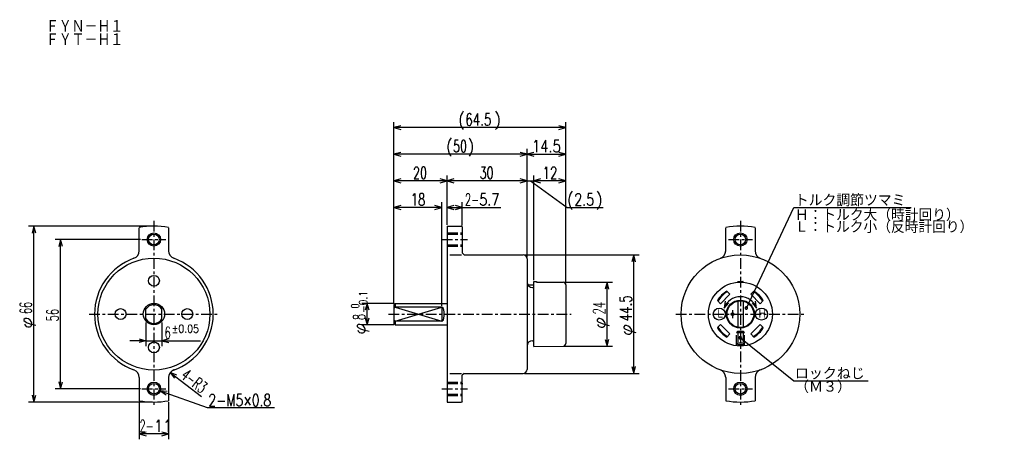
# Model space of a CAD drawing. Extents: x -72 to 297, y -47 to 111.
import ezdxf

# ---------------------------------------------------------------- set-up
doc = ezdxf.new("R2010")
doc.units = 0
doc.linetypes.add('CENTER', pattern=[7, 4, -1, 1, -1])
doc.linetypes.add('HIDDEN', pattern=[5, 4, -1])
doc.layers.get('0').update_dxf_attribs({"linetype": 'CONTINUOUS'})
for name, color, linetype in [('FIG_1', 7, 'CONTINUOUS'), ('FIG_2', 5, 'HIDDEN'), ('FIG_3', 5, 'CONTINUOUS'), ('FIG_4', 5, 'CENTER'), ('KIG_1', 5, 'CONTINUOUS'), ('SMP_1', 5, 'CONTINUOUS')]:
    doc.layers.add(name, color=color, linetype=linetype)
doc.styles.add('KANJI', font='TXT', dxfattribs={"bigfont": 'BIGFONT'})

# ---------------------------------------------------------------- blocks, each defined once
blk = doc.blocks.new('$$$KIGO_1')
at = {"layer": 'FIG_4'}
blk.add_line((21.600092, 0.3), (21.600092, -0.3), dxfattribs=at)
blk = doc.blocks.new('$$$ARW_ARROW')
for p, q in [((0.428571, 0.119048), (0, 0)), ((0, 0), (0.428571, -0.119048))]:
    blk.add_line(p, q)
blk = doc.blocks.new('$$$ARW_SHAFT')
for p, q in [((0, 0), (0.428571, 0.119048)), ((0.428571, -0.119048), (0, 0)), ((0, 0), (1, 0))]:
    blk.add_line(p, q)
blk = doc.blocks.new('$$$KIGO_2')
at = {"layer": 'FIG_3'}
for p, q in [((-21.327978, -5.765175), (-17.799908, -7)), ((-17.799908, -7), (-12.759908, -7))]:
    blk.add_line(p, q, dxfattribs=at)
at = {"layer": 'SMP_1', "xscale": 1.199999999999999, "yscale": 1.199999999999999, "rotation": 340.7099539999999}
blk.add_blockref('$$$ARW_ARROW', (-21.327978, -5.765175), dxfattribs=at)
at = {"layer": 'SMP_1', "style": 'KANJI', "width": 0.753488}
blk.add_text('2-M5×0.8', height=0.9, dxfattribs=at).set_placement((-17.709908, -6.91))
blk = doc.blocks.new('$$$ARW_DOT')
for p, q in [((-0.118333, 0.118333), (-0.166667, 0)), ((-0.166667, 0), (-0.118333, -0.118333)), ((0, 0.166667), (-0.118333, 0.118333)), ((0.118333, 0.118333), (0, 0.166667)), ((0.166667, 0), (0.118333, 0.118333)), ((0.118333, -0.118333), (0.166667, 0)), ((-0.118333, -0.118333), (0, -0.166667)), ((0, -0.166667), (0.118333, -0.118333))]:
    blk.add_line(p, q)
blk = doc.blocks.new('$$$KIGO_3')
at = {"layer": 'FIG_3'}
for p, q in [((22.200092, -1.78), (26.200092, -5)), ((26.200092, -5), (31.780092, -5))]:
    blk.add_line(p, q, dxfattribs=at)
at = {"layer": 'SMP_1', "xscale": 0.6, "yscale": 0.6, "rotation": 321.165935}
blk.add_blockref('$$$ARW_DOT', (22.200092, -1.78), dxfattribs=at)
at = {"layer": 'SMP_1', "style": 'KANJI', "width": 1.058824}
blk.add_text('ロックねじ', height=0.9, dxfattribs=at).set_placement((26.290092, -4.91))
blk = doc.blocks.new('$$$KIGO_4')
at = {"layer": 'FIG_3'}
for p, q in [((22.653646, 0.453553), (26.200092, 8)), ((26.200092, 8), (35.020092, 8))]:
    blk.add_line(p, q, dxfattribs=at)
at = {"layer": 'SMP_1', "xscale": 0.6, "yscale": 0.6, "rotation": 64.828859}
blk.add_blockref('$$$ARW_DOT', (22.653646, 0.453553), dxfattribs=at)
at = {"layer": 'SMP_1', "style": 'KANJI', "width": 1.047273}
blk.add_text('トルク調節ツマミ', height=0.9, dxfattribs=at).set_placement((26.290092, 8.09))

msp = doc.modelspace()

# ---------------------------------------------------------------- linework, layer by layer
at = {"layer": 'FIG_1'}
for p, q in [((-27.299908, 23.7763), (-27.299908, 32.431155)), ((-16.299908, 32.431155), (-16.299908, 23.7763)), ((88.200092, 33), (88.200092, -33)), ((88.200092, 33), (93.624027, 33)), ((93.624027, 33), (93.900092, 32.72393)), ((93.900092, 32.72393), (93.900092, 22.95)), ((192.700092, 23.7763), (192.700092, 32.431155)), ((203.700092, 32.431155), (203.700092, 23.7763)), ((89.200092, 22.25), (93.600092, 22.25)), ((93.900092, 22.95), (94.600092, 22.25)), ((94.600092, 22.25), (116.700092, 22.25)), ((118.200092, 20.75), (118.200092, -20.75)), ((120.700092, 12.235), (121.700092, 12.235)), ((120.700092, -12.165), (120.700092, 12.235)), ((121.700092, 12.235), (121.700092, 12.025)), ((121.700092, 12.025), (131.700092, 11.935)), ((197.200092, 12.2), (197.200092, 11.95826)), ((197.300092, 12.3), (199.100092, 12.3)), ((199.200092, 11.95826), (199.200092, 12.2)), ((118.468042, 11), (120.700092, 11)), ((120.200092, 10), (120.700092, 10)), ((132.700092, 10.935), (132.700092, -11.065)), ((190.775472, 3.889085), (194.311007, 7.42462)), ((194.311007, 7.42462), (193.121327, 8.6143)), ((202.089182, 7.42462), (203.278857, 8.6143)), ((202.089182, 7.42462), (205.624717, 3.889085)), ((68.700092, 4), (68.200092, 3.5)), ((68.700092, 4), (88.200092, 4)), ((68.700092, 4), (68.700092, 2.648425)), ((190.775472, 3.889085), (189.585797, 5.078765)), ((197.200092, 4.89898), (197.200092, -4.89898)), ((199.200092, 4.89898), (199.200092, -4.89898)), ((205.624717, 3.889085), (206.814392, 5.078765)), ((-24.799908, -2.64575), (-24.799908, 2.64575)), ((-18.799908, -2.64575), (-18.799908, 2.64575)), ((68.200092, 3.5), (68.200092, -3.5)), ((68.700092, 2.648425), (68.200092, 2.148425)), ((86.200092, 2.648425), (68.700092, 2.648425)), ((86.200092, 2.648425), (86.200092, -2.648425)), ((68.700092, -2.648425), (68.200092, -2.148425)), ((68.700092, -4), (68.200092, -3.5)), ((86.200092, -2.648425), (68.700092, -2.648425)), ((68.700092, -2.648425), (68.700092, -4)), ((68.700092, -4), (88.200092, -4)), ((190.775472, -3.889085), (189.585797, -5.078765)), ((194.311007, -7.42462), (190.775472, -3.889085)), ((205.624717, -3.889085), (202.089182, -7.42462)), ((205.624717, -3.889085), (206.814392, -5.078765)), ((120.200092, -10), (120.700092, -10)), ((194.311007, -7.42462), (193.121327, -8.6143)), ((202.089182, -7.42462), (203.278857, -8.6143)), ((120.700092, -12.165), (131.700092, -12.065)), ((-27.299908, -23.7763), (-27.299908, -32.53844)), ((-16.299908, -23.7763), (-16.299908, -32.53844)), ((89.200092, -22.25), (93.600092, -22.25)), ((94.600092, -22.25), (93.900092, -22.95)), ((93.900092, -32.7), (93.900092, -22.95)), ((94.600092, -22.25), (116.700092, -22.25)), ((192.700092, -23.7763), (192.700092, -32.53844)), ((203.700092, -23.7763), (203.700092, -32.53844)), ((88.200092, -33), (93.600092, -33)), ((93.900092, -32.7), (93.600092, -33))]:
    msp.add_line(p, q, dxfattribs=at)
msp.add_lwpolyline([(86.200092, -2.648425), (86.787607, -2.142625), (87.150712, -0.81841), (87.150712, 0.81841), (86.787607, 2.142625), (86.200092, 2.648425)], dxfattribs=at)
for centre, radius in [((-21.799908, 28), 2), ((198.200092, 28), 2), ((198.200092, 0), 22.25), ((-21.799908, 0), 21), ((-21.799908, 12.5), 2.05), ((198.200092, 0), 12), ((-21.799908, 0), 4), ((-21.799908, 0), 4), ((198.200092, 0), 5.25), ((198.200092, 0), 5), ((-34.299908, 0), 2.05), ((-9.299908, 0), 2.05), ((195.200092, 0), 0.5), ((-21.799908, -12.5), 2.05), ((-21.799908, -28), 2), ((198.200092, -28), 2)]:
    msp.add_circle(centre, radius, dxfattribs=at)
for centre, radius, start, end in [((-21.799908, 0), 33, 80.405932, 99.594068), ((198.200092, 0), 33, 80.405932, 99.594068), ((-30.299908, 23.7763), 3, 289.671911, 0), ((-13.299908, 23.7763), 3, 180, 250.328089), ((116.700092, 20.75), 1.5, 0, 90), ((189.700092, 23.7763), 3, 289.671911, 0), ((206.700092, 23.7763), 3, 180, 250.328089), ((-21.799908, 0), 22.25, 109.671911, 250.328089), ((-21.799908, 0), 22.25, 289.230272, 70.328089), ((120.200092, 12), 2, 180, 210), ((120.200092, 12), 2, 180, 210), ((120.200092, 12), 2, 180, 270), ((131.700092, 10.935), 1, 0, 90), ((197.300092, 12.2), 0.1, 90, 180), ((199.100092, 12.2), 0.1, 0, 90), ((198.200092, 0), 10, 120.522488, 149.477512), ((198.200092, 0), 9.7, 120.064473, 149.935527), ((198.200092, 0), 9.7, 30.064473, 59.935527), ((198.200092, 0), 10, 30.522488, 59.477512), ((-21.799908, 0), 3.5, 31.002719, 148.997281), ((-21.799908, 0), 3.5, 211.002719, 328.997281), ((198.200092, 0), 10, 210.522488, 239.477512), ((198.200092, 0), 9.7, 210.064473, 239.935527), ((198.200092, 0), 9.7, 300.064473, 329.935527), ((198.200092, 0), 10, 300.522488, 329.477512), ((120.200092, -12), 2, 90, 180), ((131.700092, -11.065), 1, 270, 0), ((-30.299908, -23.7763), 3, 0, 70.328089), ((-13.299908, -23.7763), 3, 109.671911, 180), ((-21.799908, 0), 22.25, 290.28638, 290.881457), ((116.700092, -20.75), 1.5, 270, 0), ((189.700092, -23.7763), 3, 0, 70.328089), ((206.700092, -23.7763), 3, 109.671911, 180), ((198.200092, 0), 22.25, 290.28638, 290.881457), ((-21.799908, 0), 33, 260.405932, 279.594068), ((198.200092, 0), 33, 260.405932, 279.594068)]:
    msp.add_arc(centre, radius, start, end, dxfattribs=at)
at = {"layer": 'FIG_2'}
for p, q in [((88.200092, 30.5), (93.900092, 30.5)), ((88.200092, 30), (93.900092, 30)), ((88.200092, 26), (94.100092, 26)), ((88.200092, 25.5), (93.900092, 25.5)), ((197.200092, -6.4), (196.700092, -6.9)), ((196.700092, -6.9), (199.700092, -6.9)), ((196.700092, -11.90588), (196.700092, -6.9)), ((197.200092, -6.4), (197.200092, -11.4)), ((197.200092, -6.4), (199.200092, -6.4)), ((199.200092, -6.4), (199.700092, -6.9)), ((199.200092, -6.4), (199.200092, -11.4)), ((199.700092, -11.90588), (199.700092, -6.9)), ((197.200092, -11.4), (196.700092, -10.9)), ((199.700092, -10.9), (196.700092, -10.9)), ((199.200092, -11.4), (199.700092, -10.9)), ((197.200092, -11.4), (199.200092, -11.4)), ((88.200092, -25.5), (93.900092, -25.5)), ((88.200092, -26), (94.100092, -26)), ((88.200092, -30), (93.900092, -30)), ((88.200092, -30.5), (93.900092, -30.5))]:
    msp.add_line(p, q, dxfattribs=at)
at = {"layer": 'FIG_3'}
for p, q in [((68.200092, 4), (68.200092, 72)), ((132.700092, 11.435), (132.700092, 72)), ((132.700092, 70), (68.200092, 70)), ((68.200092, 4), (68.200092, 62)), ((118.200092, 60), (68.200092, 60)), ((118.200092, 21.25), (118.200092, 62)), ((118.200092, 21.25), (118.200092, 62)), ((118.200092, 60), (132.700092, 60)), ((132.700092, 11.435), (132.700092, 62)), ((68.200092, 4), (68.200092, 52)), ((88.200092, 33.5), (88.200092, 52)), ((88.200092, 33.5), (88.200092, 52)), ((118.200092, 21.25), (118.200092, 52)), ((118.200092, 21.25), (118.200092, 52)), ((120.700092, 12.735), (120.700092, 52)), ((120.700092, 12.735), (120.700092, 52)), ((132.700092, 11.435), (132.700092, 52)), ((88.200092, 50), (68.200092, 50)), ((118.200092, 50), (88.200092, 50)), ((118.200092, 50), (120.700092, 50)), ((119.450092, 50), (133.200092, 40)), ((132.700092, 50), (120.700092, 50)), ((68.200092, 4), (68.200092, 42)), ((86.200092, 3.148425), (86.200092, 42)), ((88.200092, 33.5), (88.200092, 42)), ((93.900092, 33.22393), (93.900092, 42)), ((86.200092, 40), (68.200092, 40)), ((88.200092, 40), (108.400092, 40)), ((133.200092, 40), (146.700092, 40)), ((-22.299908, 33), (-68.799908, 33)), ((-66.799908, -33), (-66.799908, 33)), ((-26.799908, 28), (-58.799908, 28)), ((-56.799908, -28), (-56.799908, 28)), ((117.200092, 22.25), (160.200092, 22.25)), ((158.200092, -22.25), (158.200092, 22.25)), ((132.200092, 11.935), (150.200092, 11.935)), ((148.200092, -12.065), (148.200092, 11.935)), ((68.200092, 4), (56.200092, 4)), ((58.200092, -4), (58.200092, 4)), ((68.700092, 2.648425), (86.200092, -2.648425)), ((68.700092, -2.648425), (86.200092, 2.648425)), ((-24.799908, -3.14575), (-24.799908, -12)), ((-18.799908, -3.14575), (-18.799908, -12)), ((68.200092, -4), (56.200092, -4)), ((-24.799908, -10), (-4.299908, -10)), ((132.200092, -12.065), (150.200092, -12.065)), ((-15.674033, -21.942315), (-3.978778, -30.97677)), ((117.200092, -22.25), (160.200092, -22.25)), ((-26.799908, -28), (-58.799908, -28)), ((-22.299908, -33), (-68.799908, -33)), ((-27.299908, -33.03844), (-27.299908, -47)), ((-16.299908, -33.03844), (-16.299908, -47)), ((-16.299908, -45), (-27.299908, -45))]:
    msp.add_line(p, q, dxfattribs=at)
for centre, radius in [((-21.799908, 28), 2.5), ((198.200092, 28), 2.5), ((190.305092, 0), 2.25), ((206.120092, 0), 2.25), ((-21.799908, -28), 2.5), ((198.200092, -28), 2.5)]:
    msp.add_circle(centre, radius, dxfattribs=at)
msp.add_arc((198.200092, 0), 6.5, 20, 160, dxfattribs=at)
at = {"layer": 'FIG_4'}
for p, q in [((-21.799908, 35), (-21.799908, -35)), ((198.200092, 35), (198.200092, -35)), ((-26.299908, 28), (-17.299908, 28)), ((86.200092, 28), (95.900092, 28)), ((193.700092, 28), (202.700092, 28)), ((-46.049908, 0), (2.450092, 0)), ((66.200092, 0), (134.700092, 0)), ((173.950092, 0), (222.450092, 0)), ((-26.299908, -28), (-17.299908, -28)), ((86.200092, -28), (95.900092, -28)), ((193.700092, -28), (202.700092, -28))]:
    msp.add_line(p, q, dxfattribs=at)

# ---------------------------------------------------------------- block references
at = {"layer": 'KIG_1', "xscale": 5, "yscale": 5, "zscale": 5}
for name in ['$$$KIGO_4', '$$$KIGO_1', '$$$KIGO_3', '$$$KIGO_2']:
    msp.add_blockref(name, (87.199632, 0), dxfattribs=at)
at = {"layer": 'SMP_1', "xscale": 6, "yscale": 6, "zscale": 5}
for p in [(68.200092, 70), (68.200092, 60), (118.200092, 60), (68.200092, 50), (88.200092, 50), (120.700092, 50), (68.200092, 40), (88.200092, 40), (-18.799908, -10), (-27.299908, -45)]:
    msp.add_blockref('$$$ARW_ARROW', p, dxfattribs=at)
for name, p, rotation in [('$$$ARW_ARROW', (132.700092, 70), 180), ('$$$ARW_ARROW', (118.200092, 60), 180), ('$$$ARW_ARROW', (132.700092, 60), 180), ('$$$ARW_ARROW', (88.200092, 50), 180), ('$$$ARW_ARROW', (118.200092, 50), 180), ('$$$ARW_ARROW', (132.700092, 50), 180), ('$$$ARW_ARROW', (86.200092, 40), 180), ('$$$ARW_ARROW', (93.900092, 40), 180), ('$$$ARW_ARROW', (-66.799908, 33), 270), ('$$$ARW_ARROW', (-56.799908, 28), 270), ('$$$ARW_ARROW', (158.200092, 22.25), 270), ('$$$ARW_ARROW', (148.200092, 11.935), 270), ('$$$ARW_ARROW', (58.200092, 4), 270), ('$$$ARW_ARROW', (192.092092, 2.22313), 65), ('$$$ARW_ARROW', (204.308097, 2.22313), 115), ('$$$ARW_ARROW', (58.200092, -4), 90), ('$$$ARW_SHAFT', (-24.799908, -10), 180), ('$$$ARW_ARROW', (148.200092, -12.065), 90), ('$$$ARW_ARROW', (-15.674033, -21.942315), 322.3143069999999), ('$$$ARW_ARROW', (158.200092, -22.25), 90), ('$$$ARW_ARROW', (-56.799908, -28), 90), ('$$$ARW_ARROW', (-66.799908, -33), 90), ('$$$ARW_ARROW', (-16.299908, -45), 180)]:
    msp.add_blockref(name, p, dxfattribs=dict(at, rotation=rotation))

# ---------------------------------------------------------------- texts
at = {"layer": 'SMP_1', "style": 'KANJI'}
for s, height, width, p in [('ＦＹＮ－Ｈ１', 5, 0.878049, (-62.300368, 105.5)), ('ＦＹＴ－Ｈ１', 5, 0.878049, (-62.300368, 100.5)), ('(', 4.5, 0.9, (92.350092, 70.765)), ('64.5', 4.5, 0.72, (95.050092, 70.765)), (')', 4.5, 0.9, (105.850092, 70.765)), ('(', 4.5, 0.9, (87.800092, 60.765)), ('50', 4.5, 0.654545, (90.500092, 60.765)), (')', 4.5, 0.9, (95.900092, 60.765)), ('14.5', 4.5, 0.8, (120.050092, 60.765)), ('20', 4.5, 0.654545, (75.500092, 50.765)), ('30', 4.5, 0.654545, (100.500092, 50.765)), ('12', 4.5, 0.72, (124.000092, 50.765)), ('18', 4.5, 0.72, (74.500092, 40.765)), ('2-', 4.5, 0.6, (94.900092, 40.765)), ('5.7', 4.5, 0.771429, (100.300092, 40.765)), ('(', 4.5, 0.9, (133.200092, 40.765)), ('2.5', 4.5, 0.771429, (135.900092, 40.765)), (')', 4.5, 0.9, (144.000092, 40.765)), ('Ｈ：トルク大（時計回り）', 4.5, 1.040964, (218.650092, 34.95)), ('Ｌ：トルク小（反時計回り）', 4.5, 1.04, (218.650092, 30.45)), ('6', 4.5, 0.6, (-17.799908, -9.235)), ('±0.05', 3, 0.864, (-15.099908, -6.985)), ('（Ｍ３）', 4.5, 1.066667, (218.650092, -29.55)), ('2-', 4.5, 0.6, (-27.199908, -44.235)), ('11', 4.5, 0.9, (-21.799908, -44.235))]:
    msp.add_text(s, height=height, dxfattribs=dict(at, width=width)).set_placement(p)
for s, height, rotation, width, p in [('66', 4.5, 90, 0.6, (-67.564908, 0)), ('-0.1', 3, 90, 0.847059, (58.185092, 0.45)), ('24', 4.5, 90, 0.6, (147.435092, -0.065)), ('44.5', 4.5, 90, 0.72, (157.435092, -2.7)), ('56', 4.5, 90, 0.6, (-57.564908, -2.7)), (' 0', 3, 90, 0.654545, (55.185092, 0.45)), ('φ', 4.5, 90, 1.028571, (-67.564908, -5.4)), ('8', 4.5, 90, 0.6, (57.435092, -2.25)), ('φ', 4.5, 90, 1.028571, (57.435092, -7.65)), ('φ', 4.5, 90, 1.028571, (147.435092, -5.465)), ('φ', 4.5, 90, 1.028571, (157.435092, -8.1)), ('4-', 4.5, 322.314307, 0.6, (-12.057973, -23.76901)), ('R3', 4.5, 322.314307, 0.6, (-7.784543, -27.07019))]:
    msp.add_text(s, height=height, rotation=rotation, dxfattribs=dict(at, width=width)).set_placement(p)
for s, p in [('Ｌ', (188.780092, -1.58)), ('Ｈ', (204.620092, -1.58))]:
    msp.add_text(s, height=3, dxfattribs=at).set_placement(p)

doc.saveas('drawing.dxf')
